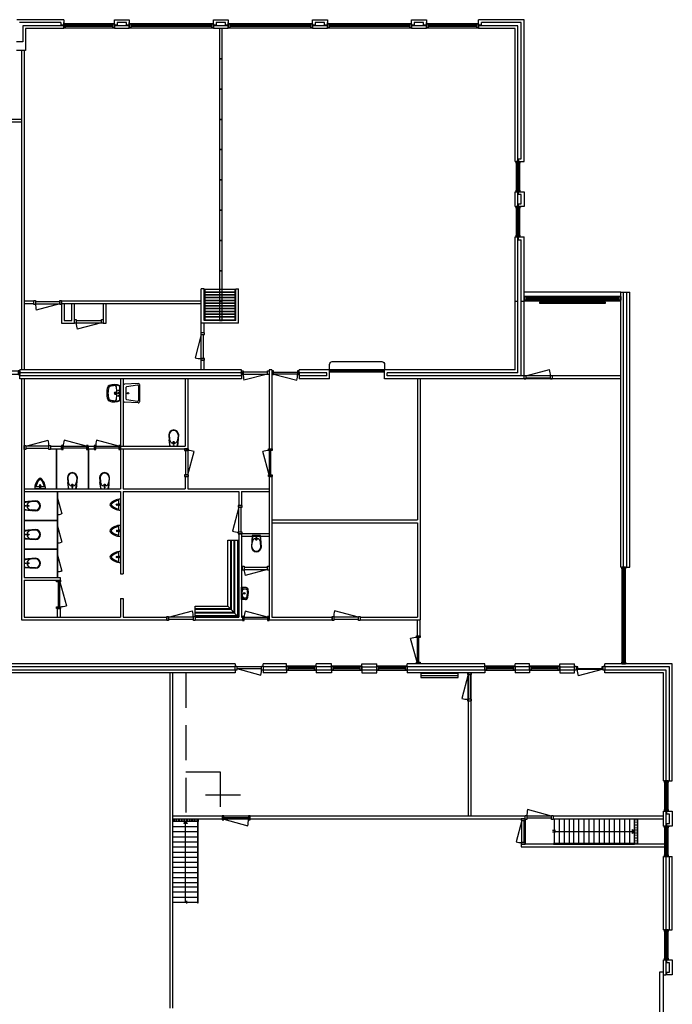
# Model space of a CAD drawing. Header units: millimetres. Extents: x -9653 to 28577, y 30325 to 104483.
# Tile 3 of 3: x 4852 to 28577, y 68723 to 104483. Entities that reach past the tile are written whole.
import ezdxf

# ---------------------------------------------------------------- set-up
doc = ezdxf.new("R2010")
doc.units = ezdxf.units.MM
doc.header["$LTSCALE"] = 100
doc.linetypes.add('DASHED', pattern=[19.05, 12.7, -6.35])
for name, color, linetype in [('AL21----_BUITENWAND', 3, 'Continuous'), ('AL22----_BINNENWAND', 2, 'Continuous'), ('AL24----_TRAPPEN', 7, 'Continuous'), ('AL31----_BUITENKOZIJNEN', 1, 'Continuous'), ('AL32----_BINNENKOZIJNEN', 1, 'Continuous'), ('AL35----_Plafonds', 7, 'DASHED'), ('AL51----_RADIATOREN', 8, 'Continuous'), ('AL74----_SANITAIR', 7, 'Continuous')]:
    doc.layers.add(name, color=color, linetype=linetype)

# ---------------------------------------------------------------- blocks, each defined once
blk = doc.blocks.new('wc17')
for points in [[(-408, -182), (0, -150), (0, 150), (-408, 182)], [(-408, 162), (-250, 150)], [(0, 125), (-232, 169)], [(-408, -162), (-250, -150)], [(0, -125), (-232, -169)]]:
    blk.add_lwpolyline(points)
for centre, radius in [((-150, 0), 25), ((-50, 0), 12.5)]:
    blk.add_circle(centre, radius)
for centre, radius, start, end in [((-408, 0), 182, 90, 269.99), ((-408, 0), 162, 90, 270), ((-250, 0), 150, 270, 90)]:
    blk.add_arc(centre, radius, start, end)
blk = doc.blocks.new('urinoir9')
for points in [[(-75, 194), (-75, -194)], [(0, 200), (0, -200)]]:
    blk.add_lwpolyline(points)
for centre, radius in [((-150, 0), 5), ((-125, 25), 5), ((-125, 0), 5), ((-100, 0), 5), ((-38, 0), 12.5), ((-38, 0), 5), ((-125, -25), 5)]:
    blk.add_circle(centre, radius)
for centre, radius, start, end in [((-336, 0), 49.9, 138.1971, 221.7927), ((0, -300), 500, 90, 138.1973), ((-316, 0), 25, 125.8539, 234.1316), ((21, -335), 500, 101.0779, 134.703), ((-50, 12), 12.5, 45.0101, 225), ((-62, 0), 5, 315, 45), ((-38, 25), 5, 225, 315), ((-25, 12), 12.5, 314.9999, 134.9999), ((-13, 0), 5, 135, 225), ((0, 300), 500, 221.4905, 270), ((21, 335), 500, 225.297, 258.9221), ((-50, -12), 12.5, 135, 314.9899), ((-38, -25), 5, 45, 135), ((-25, -12), 12.5, 225, 44.9899)]:
    blk.add_arc(centre, radius, start, end)
blk = doc.blocks.new('ft04')
for points in [[(-225, -145), (-225, 0), (225, 0), (225, -145)], [(-225, -145), (-223, -154), (-222, -162), (-220, -169), (-218, -174), (-216, -179), (-214, -184), (-212, -187), (-210, -191), (-208, -194), (-206, -197), (-204, -200), (-201, -203), (-198, -205), (-195, -208), (-192, -210), (-189, -212), (-185, -215), (-181, -217), (-176, -219), (-171, -221), (-166, -223), (-160, -225), (-153, -227), (-145, -229), (-136, -230), (-126, -232), (-114, -234), (-99, -235), (-80, -237), (-58, -238), (-32, -239), (0, -240)], [(0, -19), (-19, -20), (-36, -21), (-49, -22), (-61, -23), (-70, -24), (-78, -25), (-85, -26), (-91, -27), (-97, -28), (-102, -29), (-106, -30), (-111, -31), (-115, -33), (-119, -35), (-123, -37), (-127, -39), (-130, -42), (-134, -45), (-138, -48), (-141, -51), (-144, -55), (-147, -59), (-150, -62), (-153, -67), (-155, -71), (-157, -75), (-159, -80), (-160, -85), (-162, -90), (-163, -95), (-163, -100), (-164, -105), (-164, -111), (-165, -116), (-165, -122), (-165, -127), (-164, -133), (-164, -138), (-163, -144), (-162, -149), (-161, -154), (-160, -159), (-159, -163), (-157, -168), (-155, -172), (-153, -176), (-151, -180), (-148, -183), (-146, -187), (-143, -190), (-140, -192), (-136, -195), (-133, -197), (-129, -199), (-125, -201), (-122, -203), (-117, -204), (-113, -205), (-108, -206), (-103, -207), (-98, -208), (-91, -209), (-85, -209), (-77, -210), (-68, -210), (-59, -211), (-50, -211), (-40, -211), (-30, -212), (-20, -212), (-10, -212), (0, -212)], [(0, -19), (19, -20), (36, -21), (49, -22), (61, -23), (70, -24), (78, -25), (85, -26), (91, -27), (97, -28), (102, -29), (106, -30), (111, -31), (115, -33), (119, -35), (123, -37), (127, -39), (130, -42), (134, -45), (138, -48), (141, -51), (144, -55), (147, -59), (150, -62), (153, -67), (155, -71), (157, -75), (159, -80), (160, -85), (162, -90), (163, -95), (163, -100), (164, -105), (164, -111), (165, -116), (165, -122), (165, -127), (164, -133), (164, -138), (163, -144), (162, -149), (161, -154), (160, -159), (159, -163), (157, -168), (155, -172), (153, -176), (151, -180), (148, -183), (146, -187), (143, -190), (140, -192), (136, -195), (133, -197), (129, -199), (125, -201), (122, -203), (117, -204), (113, -205), (108, -206), (103, -207), (98, -208), (91, -209), (85, -209), (77, -210), (68, -210), (59, -211), (50, -211), (40, -211), (30, -212), (20, -212), (10, -212), (0, -212)], [(225, -145), (223, -154), (222, -162), (220, -169), (218, -174), (216, -179), (214, -184), (212, -187), (210, -191), (208, -194), (206, -197), (204, -200), (201, -203), (198, -205), (195, -208), (192, -210), (189, -212), (185, -215), (181, -217), (176, -219), (171, -221), (166, -223), (160, -225), (153, -227), (145, -229), (136, -230), (126, -232), (114, -234), (99, -235), (80, -237), (58, -238), (32, -239), (0, -240)]]:
    blk.add_lwpolyline(points)
for radius in [28, 20]:
    blk.add_circle((0, -101), radius)
blk.add_arc((0, -874), 859, 74.8107, 105.1893)
blk = doc.blocks.new('wt19')
for points in [[(277.03995, 0), (-277.03995, 0)], [(-347.82995, -547.9185), (-326.99695, -47.9185)], [(-228.48165, -120.89), (-295.14795, -520.89)], [(203.82185, -100), (-203.82175, -100)], [(295.14835, -520.89), (228.48175, -120.89)], [(347.82995, -547.9185), (326.99665, -47.9185)], [(-297.87295, -600), (297.87335, -600)], [(270.48855, -550), (-270.48895, -550)]]:
    blk.add_lwpolyline(points)
blk.add_circle((0.00005, -175), 25)
for centre, radius, start, end in [((-277.03995, -50), 50, 90, 177.614), ((-203.82175, -125), 25, 90, 170.5377), ((203.82185, -125), 25.00001, 9.4623, 90), ((277.03995, -50), 49.99998, 2.3859, 90), ((-297.87295, -550), 50.00001, 177.6141, 270), ((-270.48895, -525), 24.99994, 170.5376, 270), ((270.48855, -525), 25, 270, 9.4623), ((297.87335, -550), 50, 270, 2.386)]:
    blk.add_arc(centre, radius, start, end)
blk = doc.blocks.new('wt10')
blk.add_lwpolyline([(-270, -12, 0.195425), (-282, -411, 0.228995), (-225, -465, 0.080846), (0, -500, 0.080846), (225, -465, 0.228995), (282, -411, 0.195425), (270, -12, 0.296797), (251, 0), (0, 0), (-251, 0, 0.296797)], format="xyb", close=True)
blk.add_lwpolyline([(248, -20), (0, -20), (-248, -20)])
for centre in [(-100, -77), (100, -77)]:
    blk.add_circle(centre, 15)
for centre, radius, start, end in [((215, -226), 510, 156.4916, 173.6741), ((-219, -203), 55, 101.8459, 183.0968), ((515, -163), 790, 183.0968, 196.903), ((-248, -25), 5, 90.0001, 156.4916), ((7, -1280), 1155, 90.3558, 101.8459), ((0, -192), 36, 90, 270), ((0, -192), 23, 90, 270), ((0, -67), 17.5, 90, 270), ((0, -67), 17.5, 270, 90), ((-7, -1280), 1155, 78.1541, 89.6442), ((0, -192), 36, 270, 90), ((0, -192), 23, 270, 90), ((219, -203), 55, 356.9032, 78.1541), ((-515, -163), 790, 343.097, 356.9032), ((248, -25), 5, 23.5084, 89.9999), ((-215, -226), 510, 6.3259, 23.5084), ((-198, -380), 45, 196.903, 252.0621), ((-7, 210), 665, 252.0621, 270.5662), ((7, 210), 665, 269.4338, 287.9379), ((198, -380), 45, 287.9379, 343.097)]:
    blk.add_arc(centre, radius, start, end)
blk = doc.blocks.new('*U11')
at = {"layer": 'AL32----_BINNENKOZIJNEN'}
for points in [[(-980, -50), (-945, -50), (-945, -9), (-930, -9), (-930, 50), (-980, 50)], [(-50, 50), (-50, -9), (-35, -9), (-35, -50), (0, -50), (0, 50)], [(-945, -9), (-35, -9), (-35, -50), (-945, -50)]]:
    blk.add_lwpolyline(points, close=True, dxfattribs=at)
blk.add_lwpolyline([(-35, -50), (-914, -285)], dxfattribs=at)
blk.add_arc((-35, -50), 910, 180, 195, dxfattribs=at)

msp = doc.modelspace()

# ---------------------------------------------------------------- linework, layer by layer
at = {"layer": 'AL21----_BUITENWAND'}
for p, q in [((6452, 104483), (4747, 104483)), ((6452, 104483), (6452, 104283)), ((23187, 104483), (21537, 104483)), ((21537, 104283), (21537, 104483)), ((23187, 99333), (23187, 104483)), ((6352, 104383), (4847, 104383)), ((6452, 104263), (4967, 104263)), ((4967, 104263), (4967, 103683)), ((6452, 104163), (5067, 104163)), ((5067, 104163), (5067, 103433)), ((6352, 104383), (6352, 104283)), ((6452, 104283), (6352, 104283)), ((6452, 104263), (6452, 104163)), ((8297, 104163), (8297, 104263)), ((8837, 104263), (8297, 104263)), ((8837, 104163), (8297, 104163)), ((8837, 104163), (8837, 104263)), ((11897, 104163), (11897, 104263)), ((12437, 104263), (11897, 104263)), ((12437, 104163), (11897, 104163)), ((12437, 104163), (12437, 104263)), ((15497, 104163), (15497, 104263)), ((16037, 104263), (15497, 104263)), ((16037, 104163), (15497, 104163)), ((16037, 104163), (16037, 104263)), ((19637, 104263), (19097, 104263)), ((19097, 104163), (19097, 104263)), ((19637, 104163), (19097, 104163)), ((19637, 104163), (19637, 104263)), ((21637, 104283), (21537, 104283)), ((22967, 104263), (21537, 104263)), ((21537, 104163), (21537, 104263)), ((22867, 104163), (21537, 104163)), ((23087, 104383), (21637, 104383)), ((21637, 104283), (21637, 104383)), ((22867, 99333), (22867, 104163)), ((22967, 99333), (22967, 104263)), ((23087, 99433), (23087, 104383)), ((4967, 103683), (4737, 103683)), ((5067, 103363), (4737, 103363)), ((5067, 103433), (5067, 103363)), ((22987, 99433), (23087, 99433)), ((22987, 99333), (22987, 99433)), ((22867, 99333), (22967, 99333)), ((22987, 99333), (23187, 99333)), ((22867, 98233), (22967, 98233)), ((22867, 97693), (22867, 98233)), ((22967, 97693), (22967, 98233)), ((22867, 97693), (22967, 97693)), ((22867, 96593), (22967, 96593)), ((22867, 94263), (22867, 96593)), ((22967, 94263), (22967, 96593)), ((22987, 96593), (23187, 96593)), ((22987, 96493), (22987, 96593)), ((23187, 94263), (23187, 96593)), ((22987, 96493), (23087, 96493)), ((23087, 94263), (23087, 96493)), ((26707, 84603), (26707, 94583)), ((26707, 94583), (27027, 94583)), ((26807, 84603), (26807, 94583)), ((26927, 84603), (26927, 94583)), ((27027, 84603), (27027, 94583)), ((22867, 94263), (22967, 94263)), ((23087, 94263), (23187, 94263)), ((26707, 84603), (26807, 84603)), ((26927, 84603), (27027, 84603)), ((28577, 81083), (26127, 81083)), ((26127, 80983), (26127, 81083)), ((28477, 80983), (26127, 80983)), ((28357, 80863), (26127, 80863)), ((26127, 80763), (26127, 80863)), ((28357, 76833), (28357, 80863)), ((28477, 76833), (28477, 80983)), ((28577, 76833), (28577, 81083)), ((28257, 80763), (26127, 80763)), ((28257, 76833), (28257, 80763)), ((28257, 76833), (28357, 76833)), ((28477, 76833), (28577, 76833)), ((28257, 75733), (28357, 75733)), ((28257, 75193), (28257, 75733)), ((28357, 75193), (28357, 75733)), ((28257, 75193), (28357, 75193)), ((28257, 71433), (28257, 74093)), ((28257, 74093), (28357, 74093)), ((28357, 71433), (28357, 74093)), ((28477, 71433), (28477, 74093)), ((28477, 74093), (28577, 74093)), ((28577, 71433), (28577, 74093)), ((28257, 71433), (28257, 71433)), ((28257, 71433), (28357, 71433)), ((28477, 71433), (28577, 71433)), ((28257, 70333), (28357, 70333)), ((28257, 69793), (28257, 70333)), ((28357, 69793), (28357, 70333)), ((28257, 69793), (28357, 69793))]:
    msp.add_line(p, q, dxfattribs=at)
for points in [[(8837, 104483), (8837, 104283), (8737, 104283), (8737, 104383), (8397, 104383), (8397, 104283), (8297, 104283), (8297, 104483)], [(12437, 104483), (12437, 104283), (12337, 104283), (12337, 104383), (11997, 104383), (11997, 104283), (11897, 104283), (11897, 104483)], [(16037, 104483), (16037, 104283), (15937, 104283), (15937, 104383), (15597, 104383), (15597, 104283), (15497, 104283), (15497, 104483)], [(19637, 104483), (19637, 104283), (19537, 104283), (19537, 104383), (19197, 104383), (19197, 104283), (19097, 104283), (19097, 104483)], [(23187, 97693), (22987, 97693), (22987, 97793), (23087, 97793), (23087, 98133), (22987, 98133), (22987, 98233), (23187, 98233)], [(28577, 75193), (28377, 75193), (28377, 75293), (28477, 75293), (28477, 75633), (28377, 75633), (28377, 75733), (28577, 75733)], [(28577, 69793), (28377, 69793), (28377, 69893), (28477, 69893), (28477, 70233), (28377, 70233), (28377, 70333), (28577, 70333)]]:
    msp.add_lwpolyline(points, close=True, dxfattribs=at)
at = {"layer": 'AL22----_BINNENWAND'}
for p, q in [((4917, 103363), (4917, 91763)), ((5017, 103363), (5017, 91763)), ((11555, 94703), (11455, 94703)), ((11455, 93113), (11455, 94703)), ((11555, 93563), (11555, 94703)), ((12705, 93563), (12705, 94703)), ((12705, 94703), (12805, 94703)), ((12805, 93463), (12805, 94703)), ((5367, 94263), (5017, 94263)), ((5367, 94163), (5017, 94163)), ((5367, 94163), (5367, 94263)), ((5467, 94156), (5467, 94156)), ((11455, 94263), (6367, 94263)), ((6367, 94163), (6367, 94263)), ((11455, 94163), (6367, 94163)), ((22867, 91763), (22867, 94263)), ((22967, 91663), (22967, 94263)), ((23087, 91543), (23087, 94263)), ((23187, 91443), (23187, 94263)), ((12805, 93463), (11455, 93463)), ((12705, 93563), (11555, 93563)), ((11555, 93113), (11555, 93463)), ((11555, 93113), (11455, 93113)), ((11455, 91763), (11455, 92113)), ((11555, 92113), (11455, 92113)), ((11555, 91763), (11555, 92113)), ((4857, 91443), (4857, 91763)), ((12917, 91763), (4857, 91763)), ((12917, 91663), (4857, 91663)), ((12917, 91663), (12917, 91763)), ((12917, 91663), (12917, 91543)), ((13917, 91763), (13917, 88893)), ((14017, 91763), (13917, 91763)), ((14017, 91763), (14017, 88893)), ((15017, 91663), (15017, 91763)), ((16117, 91763), (15017, 91763)), ((15017, 91663), (15017, 91543)), ((16017, 91663), (15017, 91663)), ((16017, 91543), (16017, 91663)), ((16117, 91443), (16117, 91763)), ((22867, 91763), (18117, 91763)), ((18117, 91443), (18117, 91763)), ((22967, 91663), (18217, 91663)), ((18217, 91543), (18217, 91663)), ((12917, 91543), (4857, 91543)), ((12917, 91443), (4857, 91443)), ((4917, 91443), (4917, 82683)), ((5017, 91443), (5017, 84223)), ((8517, 91443), (8517, 87443)), ((8617, 91443), (8617, 88993)), ((10867, 91443), (10867, 88993)), ((10967, 91443), (10967, 88893)), ((12917, 91543), (12917, 91443)), ((15017, 91543), (15017, 91443)), ((16017, 91543), (15017, 91543)), ((16117, 91443), (15017, 91443)), ((26707, 91443), (18117, 91443)), ((26707, 91543), (18217, 91543)), ((19317, 91443), (19317, 86313)), ((19417, 91443), (19417, 82683)), ((5977, 88993), (6377, 88993)), ((5977, 88993), (5977, 88893)), ((5977, 88893), (6377, 88893)), ((6174, 88893), (6174, 87443)), ((6188, 88893), (6188, 87443)), ((6377, 88893), (6377, 88993)), ((7337, 88993), (7337, 88893)), ((7337, 88993), (7557, 88993)), ((7337, 88893), (7557, 88893)), ((7346, 88893), (7346, 87443)), ((7360, 88893), (7360, 87443)), ((7557, 88993), (7557, 88893)), ((8517, 88993), (10867, 88993)), ((8517, 88893), (10967, 88893)), ((8617, 88893), (8617, 87443)), ((13917, 88893), (14017, 88893)), ((13917, 88893), (14017, 88893)), ((10867, 87893), (10867, 87443)), ((10967, 87893), (10867, 87893)), ((10967, 87893), (10967, 87443)), ((13917, 87893), (14017, 87893)), ((13917, 87893), (14017, 87893)), ((13917, 87893), (13917, 82783)), ((14017, 87893), (14017, 82783)), ((5017, 87443), (8517, 87443)), ((5017, 87343), (8517, 87343)), ((6210, 87343), (6210, 86311)), ((6223, 87343), (6223, 84223)), ((8517, 87343), (8517, 84363)), ((8617, 87443), (10867, 87443)), ((8617, 87343), (8617, 84363)), ((8617, 87343), (12817, 87343)), ((10967, 87443), (13917, 87443)), ((12817, 87343), (12817, 86833)), ((12917, 87343), (12917, 86833)), ((12917, 87343), (13917, 87343)), ((12817, 86833), (12917, 86833)), ((5017, 86311), (6223, 86311)), ((5017, 86298), (6223, 86298)), ((6210, 86298), (6210, 85271)), ((14017, 86313), (19317, 86313)), ((14017, 86213), (19317, 86213)), ((19317, 86213), (19317, 82783)), ((13917, 85813), (12817, 85813)), ((12817, 85813), (12817, 82783)), ((12917, 85813), (12917, 82783)), ((13917, 85713), (12917, 85713)), ((5017, 85271), (6223, 85271)), ((5017, 85258), (6223, 85258)), ((6210, 85258), (6210, 84223)), ((8510, 84423), (8510, 84423)), ((12917, 84613), (12957, 84613)), ((12917, 84513), (12957, 84513)), ((12957, 84493), (12957, 84593)), ((13017, 84506), (13017, 84506)), ((5017, 84223), (6324, 84223)), ((5017, 84123), (6324, 84123)), ((5017, 84123), (5017, 82783)), ((6324, 84223), (6324, 84123)), ((8517, 84363), (8617, 84363)), ((8517, 83463), (8617, 83463)), ((8517, 83463), (8517, 82783)), ((8617, 83463), (8617, 82783)), ((6210, 83103), (6210, 82783)), ((6210, 83103), (6324, 83103)), ((6324, 83163), (6324, 83163)), ((6324, 83103), (6324, 82783)), ((12668, 83058), (12667, 83058)), ((4917, 82683), (10207, 82683)), ((5017, 82783), (6324, 82783)), ((6324, 82783), (8517, 82783)), ((8617, 82783), (10207, 82783)), ((10207, 82783), (10207, 82683)), ((11167, 82790), (11167, 82790)), ((11227, 82783), (11227, 82683)), ((11227, 82783), (12817, 82783)), ((11227, 82683), (12957, 82683)), ((12668, 82958), (12667, 82958)), ((12917, 82783), (12957, 82783)), ((12957, 82783), (12957, 82683)), ((13017, 82790), (13017, 82790)), ((13917, 82783), (13917, 82683)), ((13917, 82683), (16207, 82683)), ((14017, 82783), (16207, 82783)), ((16207, 82783), (16207, 82683)), ((17227, 82783), (17227, 82683)), ((17227, 82783), (19317, 82783)), ((17227, 82683), (19417, 82683)), ((19317, 82103), (19317, 82683)), ((19417, 82103), (19417, 82683)), ((19290, 82043), (19290, 82043)), ((12685, 81083), (-1216, 81083)), ((12685, 80983), (-1216, 80983)), ((12685, 80863), (-1216, 80863)), ((12685, 81083), (12685, 80983)), ((12685, 80863), (12685, 80763)), ((14550, 81083), (13705, 81083)), ((13705, 80983), (13705, 81083)), ((14550, 80983), (13705, 80983)), ((14550, 80863), (13705, 80863)), ((13705, 80863), (13705, 80763)), ((14550, 80983), (14550, 81083)), ((14550, 80863), (14550, 80763)), ((16185, 81083), (15635, 81083)), ((15635, 80983), (15635, 81083)), ((16185, 80983), (15635, 80983)), ((16185, 80863), (15635, 80863)), ((15635, 80863), (15635, 80763)), ((16185, 80983), (16185, 81083)), ((16185, 80863), (16185, 80763)), ((17285, 81083), (17840, 81083)), ((17285, 80983), (17285, 81083)), ((17285, 80983), (17840, 80983)), ((17840, 80863), (17285, 80863)), ((17285, 80863), (17285, 80763)), ((17840, 80983), (17840, 81083)), ((17840, 80763), (17840, 80863)), ((21762, 81083), (18940, 81083)), ((18940, 80983), (18940, 81083)), ((21762, 80983), (18940, 80983)), ((21762, 80863), (18940, 80863)), ((18940, 80863), (18940, 80763)), ((21762, 80983), (21762, 81083)), ((21762, 80863), (21762, 80763)), ((23387, 81083), (22862, 81083)), ((22862, 80983), (22862, 81083)), ((23387, 80983), (22862, 80983)), ((23387, 80863), (22862, 80863)), ((22862, 80863), (22862, 80763)), ((23387, 80983), (23387, 81083)), ((23387, 80863), (23387, 80763)), ((24487, 80983), (24487, 81083)), ((24487, 81083), (25027, 81083)), ((24487, 80983), (25027, 80983)), ((24487, 80863), (24487, 80763)), ((25027, 80863), (24487, 80863)), ((25027, 80983), (25027, 81083)), ((25027, 80763), (25027, 80863)), ((12685, 80763), (-1216, 80763)), ((10320, 68583), (10320, 80763)), ((10420, 68583), (10420, 80763)), ((14550, 80763), (13705, 80763)), ((16185, 80763), (15635, 80763)), ((17285, 80763), (17840, 80763)), ((21762, 80763), (18940, 80763)), ((21157, 80763), (21157, 75563)), ((21157, 80763), (21257, 80763)), ((21257, 80763), (21257, 75563)), ((23387, 80763), (22862, 80763)), ((24487, 80763), (25027, 80763)), ((10420, 75563), (23227, 75563)), ((10420, 75463), (23227, 75463)), ((23227, 75463), (23227, 74538)), ((23287, 75563), (23287, 75563)), ((24247, 75563), (28257, 75563)), ((24247, 75463), (28257, 75463)), ((27257, 75463), (28257, 75463)), ((28287, 74538), (23087, 74538)), ((23087, 74538), (23087, 74438)), ((23087, 74438), (28287, 74438))]:
    msp.add_line(p, q, dxfattribs=at)
for points in [[(6367, 94157), (6367, 93457), (6847, 93457), (6847, 94163)], [(6467, 94157), (6467, 93557), (6747, 93557), (6747, 94163)], [(7891, 94163), (7891, 93457), (7991, 93457), (7991, 94163)]]:
    msp.add_lwpolyline(points, dxfattribs=at)
at = {"layer": 'AL24----_TRAPPEN'}
for p, q in [((10883, 72432), (10883, 75363)), ((24277, 75000), (27207, 75000))]:
    msp.add_line(p, q, dxfattribs=at)
for points in [[(10420, 75363), (10420, 75463), (11345, 75463), (11345, 75363)], [(27207, 75463), (27307, 75463), (27307, 74538), (27207, 74538)], [(10883, 75363), (10951, 75288), (10815, 75288)], [(11315, 75363), (11315, 72412), (11315, 72412), (11315, 72412), (11345, 72412), (11345, 75363)], [(27207, 75000), (27132, 74932), (27132, 75069)], [(27207, 74568), (24257, 74568), (24257, 74568), (24257, 74568), (24257, 74538), (27207, 74538)]]:
    msp.add_lwpolyline(points, close=True, dxfattribs=at)
at = {"layer": 'AL24----_TRAPPEN', "linetype": 'DASHED', "ltscale": 0.05}
for points in [[(27257, 74538), (27257, 75463)], [(11345, 75413), (10420, 75413)]]:
    msp.add_lwpolyline(points, dxfattribs=at)
at = {"layer": 'AL24----_TRAPPEN'}
for points in [[(10450, 75178), (11315, 75178)], [(24277, 75433), (24277, 74568)], [(24462, 75433), (24462, 74568)], [(24647, 75433), (24647, 74568)], [(24832, 75433), (24832, 74568)], [(24987, 75433), (24987, 74568)], [(25172, 75433), (25172, 74568)], [(25357, 75433), (25357, 74568)], [(25542, 75433), (25542, 74568)], [(25727, 75433), (25727, 74568)], [(25912, 75433), (25912, 74568)], [(26097, 75433), (26097, 74568)], [(26282, 75433), (26282, 74568)], [(26467, 75433), (26467, 74568)], [(26652, 75433), (26652, 74568)], [(26837, 75433), (26837, 74568)], [(27022, 75433), (27022, 74568)], [(10450, 74993), (11315, 74993)], [(10450, 74808), (11315, 74808)], [(24327, 75030), (24227, 75030)], [(24327, 74970), (24227, 74970)], [(10450, 74623), (11315, 74623)], [(10450, 74438), (11315, 74438)], [(10450, 74253), (11315, 74253)], [(10450, 74068), (11315, 74068)], [(10450, 73883), (11315, 73883)], [(10450, 73698), (11315, 73698)], [(10450, 73513), (11315, 73513)], [(10450, 73328), (11315, 73328)], [(10450, 73143), (11315, 73143)], [(10450, 72987), (11315, 72987)], [(10450, 72802), (11315, 72802)], [(10450, 72617), (11315, 72617)], [(10450, 72432), (11315, 72432)], [(10913, 72482), (10913, 72382)]]:
    msp.add_lwpolyline(points, dxfattribs=at)
at = {"layer": 'AL31----_BUITENKOZIJNEN'}
for p, q in [((6452, 104263), (6452, 104383)), ((8237, 104288), (6512, 104288)), ((8237, 104263), (6512, 104263)), ((8237, 104238), (6512, 104238)), ((8837, 104263), (8837, 104383)), ((11837, 104288), (8897, 104288)), ((11837, 104263), (8897, 104263)), ((11837, 104238), (8897, 104238)), ((12437, 104263), (12437, 104383)), ((15437, 104288), (12497, 104288)), ((15437, 104263), (12497, 104263)), ((15437, 104238), (12497, 104238)), ((16037, 104263), (16037, 104383)), ((19037, 104288), (16097, 104288)), ((19037, 104263), (16097, 104263)), ((19037, 104238), (16097, 104238)), ((19637, 104263), (19637, 104383)), ((21477, 104288), (19697, 104288)), ((21477, 104263), (19697, 104263)), ((21477, 104238), (19697, 104238)), ((22942, 98293), (22942, 99273)), ((22967, 99333), (23087, 99333)), ((22967, 98293), (22967, 99273)), ((22992, 98293), (22992, 99273)), ((22967, 98233), (23087, 98233)), ((22942, 96653), (22942, 97633)), ((22967, 97693), (23087, 97693)), ((22967, 96653), (22967, 97633)), ((22992, 96653), (22992, 97633)), ((22967, 96593), (23087, 96593)), ((26707, 94583), (23187, 94583)), ((23187, 94363), (23187, 94483)), ((23187, 94093), (23187, 94263)), ((26707, 94263), (23187, 94263)), ((26647, 94388), (23247, 94388)), ((26647, 94363), (23247, 94363)), ((26647, 94338), (23247, 94338)), ((26782, 81143), (26782, 84543)), ((26807, 84603), (26927, 84603)), ((26807, 81143), (26807, 84543)), ((26832, 81143), (26832, 84543)), ((28332, 75793), (28332, 76773)), ((28357, 76833), (28477, 76833)), ((28357, 75793), (28357, 76773)), ((28382, 75793), (28382, 76773)), ((28357, 75733), (28477, 75733)), ((28332, 74153), (28332, 75133)), ((28357, 75193), (28477, 75193)), ((28357, 74153), (28357, 75133)), ((28382, 74153), (28382, 75133)), ((28357, 74093), (28477, 74093)), ((28332, 70393), (28332, 71373)), ((28357, 71433), (28477, 71433)), ((28357, 70393), (28357, 71373)), ((28382, 70393), (28382, 71373)), ((28357, 70333), (28477, 70333))]:
    msp.add_line(p, q, dxfattribs=at)
for points in [[(8297, 104193), (8297, 104333), (6452, 104333), (6452, 104193)], [(6512, 104193), (6452, 104193), (6452, 104333), (6512, 104333)], [(8297, 104193), (8237, 104193), (8237, 104333), (8297, 104333)], [(11897, 104193), (11897, 104333), (8837, 104333), (8837, 104193)], [(8897, 104193), (8837, 104193), (8837, 104333), (8897, 104333)], [(11897, 104193), (11837, 104193), (11837, 104333), (11897, 104333)], [(15497, 104193), (15497, 104333), (12437, 104333), (12437, 104193)], [(12497, 104193), (12437, 104193), (12437, 104333), (12497, 104333)], [(15497, 104193), (15437, 104193), (15437, 104333), (15497, 104333)], [(19097, 104193), (19097, 104333), (16037, 104333), (16037, 104193)], [(16097, 104193), (16037, 104193), (16037, 104333), (16097, 104333)], [(19097, 104193), (19037, 104193), (19037, 104333), (19097, 104333)], [(21537, 104193), (21537, 104333), (19637, 104333), (19637, 104193)], [(19697, 104193), (19637, 104193), (19637, 104333), (19697, 104333)], [(21537, 104193), (21477, 104193), (21477, 104333), (21537, 104333)], [(22897, 98233), (23037, 98233), (23037, 99333), (22897, 99333)], [(22897, 99273), (22897, 99333), (23037, 99333), (23037, 99273)], [(22897, 98233), (22897, 98293), (23037, 98293), (23037, 98233)], [(22897, 96593), (23037, 96593), (23037, 97693), (22897, 97693)], [(22897, 97633), (22897, 97693), (23037, 97693), (23037, 97633)], [(22897, 96593), (22897, 96653), (23037, 96653), (23037, 96593)], [(26707, 94293), (26707, 94433), (23187, 94433), (23187, 94293)], [(23247, 94293), (23187, 94293), (23187, 94433), (23247, 94433)], [(26707, 94293), (26647, 94293), (26647, 94433), (26707, 94433)], [(26737, 81083), (26877, 81083), (26877, 84603), (26737, 84603)], [(26737, 84543), (26737, 84603), (26877, 84603), (26877, 84543)], [(26737, 81083), (26737, 81143), (26877, 81143), (26877, 81083)], [(28287, 75733), (28427, 75733), (28427, 76833), (28287, 76833)], [(28287, 76773), (28287, 76833), (28427, 76833), (28427, 76773)], [(28287, 75733), (28287, 75793), (28427, 75793), (28427, 75733)], [(28287, 74093), (28427, 74093), (28427, 75193), (28287, 75193)], [(28287, 75133), (28287, 75193), (28427, 75193), (28427, 75133)], [(28287, 74093), (28287, 74153), (28427, 74153), (28427, 74093)], [(28287, 70333), (28427, 70333), (28427, 71433), (28287, 71433)], [(28287, 71373), (28287, 71433), (28427, 71433), (28427, 71373)], [(28287, 70333), (28287, 70393), (28427, 70393), (28427, 70333)], [(28117, 66473), (28257, 66473), (28257, 69893), (28117, 69893)]]:
    msp.add_lwpolyline(points, close=True, dxfattribs=at)
at = {"layer": 'AL32----_BINNENKOZIJNEN'}
for p, q in [((4917, 100863), (4236, 100863)), ((4917, 100763), (4236, 100763)), ((6307, 94163), (5457, 93935)), ((7831, 93477), (6940, 93238)), ((11455, 93053), (11227, 92202)), ((13857, 91613), (13007, 91385)), ((14077, 91613), (14928, 91385)), ((16117, 91763), (18117, 91763)), ((16117, 91738), (18117, 91738)), ((16117, 91713), (18117, 91713)), ((16117, 91688), (18117, 91688)), ((23247, 91544), (24117, 91777)), ((5077, 88993), (5891, 89211)), ((7277, 88993), (6464, 89211)), ((8457, 88993), (7644, 89211)), ((10967, 87953), (11195, 88803)), ((13917, 87953), (13689, 88803)), ((6223, 87111), (6210, 87111)), ((6223, 87111), (6379, 86531)), ((12817, 86773), (12584, 85903)), ((6223, 86511), (6210, 86511)), ((6223, 86083), (6210, 86083)), ((6223, 86083), (6379, 85503)), ((6223, 85483), (6210, 85483)), ((12517, 85583), (12517, 83083)), ((12542, 85583), (12542, 83058)), ((12642, 85583), (12642, 82958)), ((12667, 85583), (12667, 82933)), ((12767, 85583), (12767, 82833)), ((6223, 85039), (6210, 85039)), ((6223, 85039), (6379, 84459)), ((6223, 84439), (6210, 84439)), ((13857, 84513), (13044, 84295)), ((6317, 84063), (6550, 83193)), ((10267, 82783), (11137, 83016)), ((12517, 83083), (11227, 83083)), ((12542, 83058), (11227, 83058)), ((12417, 83183), (12517, 83083)), ((12542, 83058), (12642, 82958)), ((13857, 82783), (13044, 83001)), ((17167, 82783), (16298, 83016)), ((12642, 82958), (11227, 82958)), ((12667, 82933), (11227, 82933)), ((12767, 82833), (11227, 82833)), ((12667, 82933), (12817, 82783)), ((19297, 81143), (19064, 82012)), ((12745, 80913), (13615, 80680)), ((15575, 80958), (14610, 80958)), ((15575, 80933), (14610, 80933)), ((15575, 80908), (14610, 80908)), ((17225, 80958), (16245, 80958)), ((17225, 80933), (16245, 80933)), ((17225, 80908), (16245, 80908)), ((18880, 80958), (17900, 80958)), ((18880, 80933), (17900, 80933)), ((18880, 80908), (17900, 80908)), ((22802, 80958), (21822, 80958)), ((22802, 80933), (21822, 80933)), ((22802, 80908), (21822, 80908)), ((24427, 80958), (23447, 80958)), ((24427, 80933), (23447, 80933)), ((24427, 80908), (23447, 80908)), ((21157, 80703), (20924, 79833)), ((24187, 75560), (23317, 75793)), ((12272, 75443), (13141, 75210)), ((23107, 75403), (22898, 74622))]:
    msp.add_line(p, q, dxfattribs=at)
for points in [[(12217, 104163), (12117, 104163), (12117, 103063), (12217, 103063)], [(12217, 103063), (12117, 103063), (12117, 101963), (12217, 101963)], [(12217, 101963), (12117, 101963), (12117, 100863), (12217, 100863)], [(12217, 100863), (12117, 100863), (12117, 99763), (12217, 99763)], [(12217, 99763), (12117, 99763), (12117, 98663), (12217, 98663)], [(12217, 98663), (12117, 98663), (12117, 97563), (12217, 97563)], [(12217, 97563), (12117, 97563), (12117, 96463), (12217, 96463)], [(12217, 96463), (12117, 96463), (12117, 95363), (12217, 95363)], [(12217, 95363), (12117, 95363), (12117, 94263), (12217, 94263)], [(11580, 94688), (11580, 94588), (12680, 94588), (12680, 94688)], [(11580, 94588), (11580, 94488), (12680, 94488), (12680, 94588)], [(11580, 94488), (11580, 94388), (12680, 94388), (12680, 94488)], [(5367, 94283), (5427, 94283), (5427, 94143), (5367, 94143)], [(6307, 94283), (6367, 94283), (6367, 94143), (6307, 94143)], [(11580, 94388), (11580, 94288), (12680, 94288), (12680, 94388)], [(11580, 94288), (11580, 94188), (12680, 94188), (12680, 94288)], [(11580, 94188), (11580, 94088), (12680, 94088), (12680, 94188)], [(11580, 94088), (11580, 93988), (12680, 93988), (12680, 94088)], [(12217, 94263), (12117, 94263), (12117, 93563), (12217, 93563)], [(11580, 93988), (11580, 93888), (12680, 93888), (12680, 93988)], [(11580, 93888), (11580, 93788), (12680, 93788), (12680, 93888)], [(11580, 93788), (11580, 93688), (12680, 93688), (12680, 93788)], [(6847, 93597), (6907, 93597), (6907, 93457), (6847, 93457)], [(7831, 93597), (7891, 93597), (7891, 93457), (7831, 93457)], [(11580, 93688), (11580, 93588), (12680, 93588), (12680, 93688)], [(11575, 93053), (11575, 93113), (11435, 93113), (11435, 93053)], [(11575, 92113), (11575, 92173), (11435, 92173), (11435, 92113)], [(4857, 91733), (4797, 91733), (4797, 91593), (4857, 91593)], [(12917, 91733), (12977, 91733), (12977, 91593), (12917, 91593)], [(12957, 91683), (12957, 91613), (13857, 91613), (13857, 91683)], [(13857, 91733), (13917, 91733), (13917, 91593), (13857, 91593)], [(14077, 91733), (14017, 91733), (14017, 91593), (14077, 91593)], [(14977, 91683), (14977, 91613), (14077, 91613), (14077, 91683)], [(15017, 91733), (14957, 91733), (14957, 91593), (15017, 91593)], [(23247, 91424), (23187, 91424), (23187, 91564), (23247, 91564)], [(24207, 91424), (24147, 91424), (24147, 91564), (24207, 91564)], [(24147, 91474), (24147, 91544), (23247, 91544), (23247, 91474)], [(5077, 88873), (5017, 88873), (5017, 89013), (5077, 89013)], [(5977, 88873), (5917, 88873), (5917, 89013), (5977, 89013)], [(6377, 88873), (6437, 88873), (6437, 89013), (6377, 89013)], [(7277, 88873), (7337, 88873), (7337, 89013), (7277, 89013)], [(7557, 88873), (7617, 88873), (7617, 89013), (7557, 89013)], [(8457, 88873), (8517, 88873), (8517, 89013), (8457, 89013)], [(10847, 88893), (10847, 88833), (10987, 88833), (10987, 88893)], [(10897, 88853), (10967, 88853), (10967, 87953), (10897, 87953)], [(14037, 88893), (14037, 88833), (13897, 88833), (13897, 88893)], [(13987, 88853), (13917, 88853), (13917, 87953), (13987, 87953)], [(10847, 87953), (10847, 87893), (10987, 87893), (10987, 87953)], [(14037, 87953), (14037, 87893), (13897, 87893), (13897, 87953)], [(12937, 86773), (12937, 86833), (12797, 86833), (12797, 86773)], [(12887, 85873), (12817, 85873), (12817, 86773), (12887, 86773)], [(12937, 85813), (12937, 85873), (12797, 85873), (12797, 85813)], [(12417, 85583), (12817, 85583), (12817, 82783), (11227, 82783), (11227, 83183), (12417, 83183)], [(12957, 84633), (13017, 84633), (13017, 84493), (12957, 84493)], [(13857, 84633), (13917, 84633), (13917, 84493), (13857, 84493)], [(6197, 84063), (6197, 84123), (6337, 84123), (6337, 84063)], [(6247, 83163), (6317, 83163), (6317, 84063), (6247, 84063)], [(6197, 83103), (6197, 83163), (6337, 83163), (6337, 83103)], [(10267, 82663), (10207, 82663), (10207, 82803), (10267, 82803)], [(11167, 82713), (11167, 82783), (10267, 82783), (10267, 82713)], [(11227, 82663), (11167, 82663), (11167, 82803), (11227, 82803)], [(12957, 82663), (13017, 82663), (13017, 82803), (12957, 82803)], [(13857, 82663), (13917, 82663), (13917, 82803), (13857, 82803)], [(16267, 82663), (16207, 82663), (16207, 82803), (16267, 82803)], [(17167, 82713), (17167, 82783), (16267, 82783), (16267, 82713)], [(17227, 82663), (17167, 82663), (17167, 82803), (17227, 82803)], [(19417, 82103), (19417, 82043), (19277, 82043), (19277, 82103)], [(19367, 82043), (19297, 82043), (19297, 81143), (19367, 81143)], [(12745, 80863), (12685, 80863), (12685, 81003), (12745, 81003)], [(13645, 80913), (13645, 80983), (12745, 80983), (12745, 80913)], [(13705, 80863), (13645, 80863), (13645, 81003), (13705, 81003)], [(15635, 80863), (15635, 81003), (14550, 81003), (14550, 80863)], [(14610, 80863), (14550, 80863), (14550, 81003), (14610, 81003)], [(15635, 80863), (15575, 80863), (15575, 81003), (15635, 81003)], [(17285, 80863), (17285, 81003), (16185, 81003), (16185, 80863)], [(16245, 80863), (16185, 80863), (16185, 81003), (16245, 81003)], [(17285, 80863), (17225, 80863), (17225, 81003), (17285, 81003)], [(18940, 80863), (18940, 81003), (17840, 81003), (17840, 80863)], [(17900, 80863), (17840, 80863), (17840, 81003), (17900, 81003)], [(18940, 80863), (18880, 80863), (18880, 81003), (18940, 81003)], [(19417, 81143), (19417, 81083), (19277, 81083), (19277, 81143)], [(22862, 80863), (22862, 81003), (21762, 81003), (21762, 80863)], [(21822, 80863), (21762, 80863), (21762, 81003), (21822, 81003)], [(22862, 80863), (22802, 80863), (22802, 81003), (22862, 81003)], [(24487, 80863), (24487, 81003), (23387, 81003), (23387, 80863)], [(23447, 80863), (23387, 80863), (23387, 81003), (23447, 81003)], [(24487, 80863), (24427, 80863), (24427, 81003), (24487, 81003)], [(25087, 80863), (25027, 80863), (25027, 81003), (25087, 81003)], [(26127, 80863), (26067, 80863), (26067, 81003), (26127, 81003)], [(21277, 80703), (21277, 80763), (21137, 80763), (21137, 80703)], [(21227, 79803), (21157, 79803), (21157, 80703), (21227, 80703)], [(21277, 79743), (21277, 79803), (21137, 79803), (21137, 79743)], [(12272, 75563), (12212, 75563), (12212, 75423), (12272, 75423)], [(13172, 75513), (13172, 75443), (12272, 75443), (12272, 75513)], [(13232, 75563), (13172, 75563), (13172, 75423), (13232, 75423)], [(23227, 75403), (23227, 75463), (23087, 75463), (23087, 75403)], [(23287, 75440), (23227, 75440), (23227, 75580), (23287, 75580)], [(24187, 75490), (24187, 75560), (23287, 75560), (23287, 75490)], [(24247, 75440), (24187, 75440), (24187, 75580), (24247, 75580)], [(23177, 74598), (23107, 74598), (23107, 75403), (23177, 75403)], [(23227, 74538), (23227, 74598), (23087, 74598), (23087, 74538)]]:
    msp.add_lwpolyline(points, close=True, dxfattribs=at)
for points in [[(6307, 94233), (5427, 94233), (5427, 94163), (6307, 94163)], [(7831, 93547), (6907, 93547), (6907, 93477), (7831, 93477)], [(11525, 93053), (11525, 92173), (11455, 92173), (11455, 93053)], [(4517, 91733), (4857, 91733), (4857, 91593), (3277, 91593), (3277, 91733), (3617, 91733)], [(5077, 88923), (5917, 88923), (5917, 88993), (5077, 88993)], [(7277, 88923), (6437, 88923), (6437, 88993), (7277, 88993)], [(8457, 88923), (7617, 88923), (7617, 88993), (8457, 88993)], [(13857, 84583), (13017, 84583), (13017, 84513), (13857, 84513)], [(13857, 82713), (13017, 82713), (13017, 82783), (13857, 82783)]]:
    msp.add_lwpolyline(points, dxfattribs=at)
msp.add_lwpolyline([(16117, 91763), (16117, 91963, -0.414214), (16217, 92063), (18017, 92063, -0.414214), (18117, 91963), (18117, 91763)], format="xyb", close=True, dxfattribs=at)
for centre, radius, start, end in [((6327, 94163), 900, 180, 194.6705), ((7807, 93477), 900, 180, 195.3954), ((11455, 93073), 900, 255.3295, 270), ((13877, 91613), 900, 180, 194.6705), ((14057, 91613), 900, 345.3295, 0), ((23247, 91544), 900, 0, 15), ((5017, 88993), 900, 0, 14.0113), ((7337, 88993), 900, 165.9887, 180), ((8517, 88993), 900, 165.9887, 180), ((10967, 87933), 900, 75.3295, 90), ((13917, 87933), 900, 90, 104.6705), ((6223, 87111), 600, 270, 285), ((12817, 86773), 900, 255, 270), ((6223, 86083), 600, 270, 285), ((6223, 85039), 600, 270, 285), ((13917, 84513), 900, 180, 194.0113), ((6317, 84063), 900, 270, 285), ((10267, 82783), 900, 0, 15), ((13917, 82783), 900, 165.9887, 180), ((17167, 82783), 900, 165, 180), ((19297, 81143), 900, 90, 105), ((12745, 80913), 900, 345, 0), ((21157, 80703), 900, 255, 270), ((24187, 75560), 900, 165, 180), ((12272, 75443), 900, 345, 0), ((23107, 75498), 900, 256.5655, 270)]:
    msp.add_arc(centre, radius, start, end, dxfattribs=at)
at = {"layer": 'AL35----_Plafonds'}
for p, q in [((10892, 80763), (10892, 75563)), ((10892, 77163), (12142, 77163)), ((12142, 77163), (12142, 75563)), ((11613, 76326), (13118, 76326)), ((10892, 75563), (23227, 75563)), ((23287, 75563), (23287, 75563)), ((24247, 75563), (28257, 75563))]:
    msp.add_line(p, q, dxfattribs=at)
at = {"layer": 'AL51----_RADIATOREN'}
for points in [[(23747, 94221), (23747, 94193), (26147, 94193), (26147, 94221)], [(19438, 80738), (19438, 80588), (20788, 80588), (20788, 80738)]]:
    msp.add_lwpolyline(points, close=True, dxfattribs=at)
msp.add_lwpolyline([(19438, 80663), (20788, 80663)], dxfattribs=at)

# ---------------------------------------------------------------- block references
at = {"layer": 'AL32----_BINNENKOZIJNEN'}
msp.add_blockref('*U11', (26067, 80933), dxfattribs=at)
at = {"layer": 'AL74----_SANITAIR'}
for name, p, rotation in [('wt10', (8517, 90918), 270), ('wt19', (8617, 90918), 90), ('wc17', (10451, 88993), 270), ('wc17', (6767, 87443), 270), ('wc17', (7939, 87443), 270), ('urinoir9', (5596, 87443), 270), ('wc17', (5017, 86827), 180), ('wc17', (5017, 85784), 180), ('wc17', (13456, 85749), 89.99999999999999), ('wc17', (5017, 84740), 180), ('ft04', (12917, 83648), 90)]:
    msp.add_blockref(name, p, dxfattribs=dict(at, rotation=rotation))
for p in [(8517, 86868), (8517, 85918), (8517, 84968)]:
    msp.add_blockref('urinoir9', p, dxfattribs=at)

doc.saveas('drawing.dxf')
